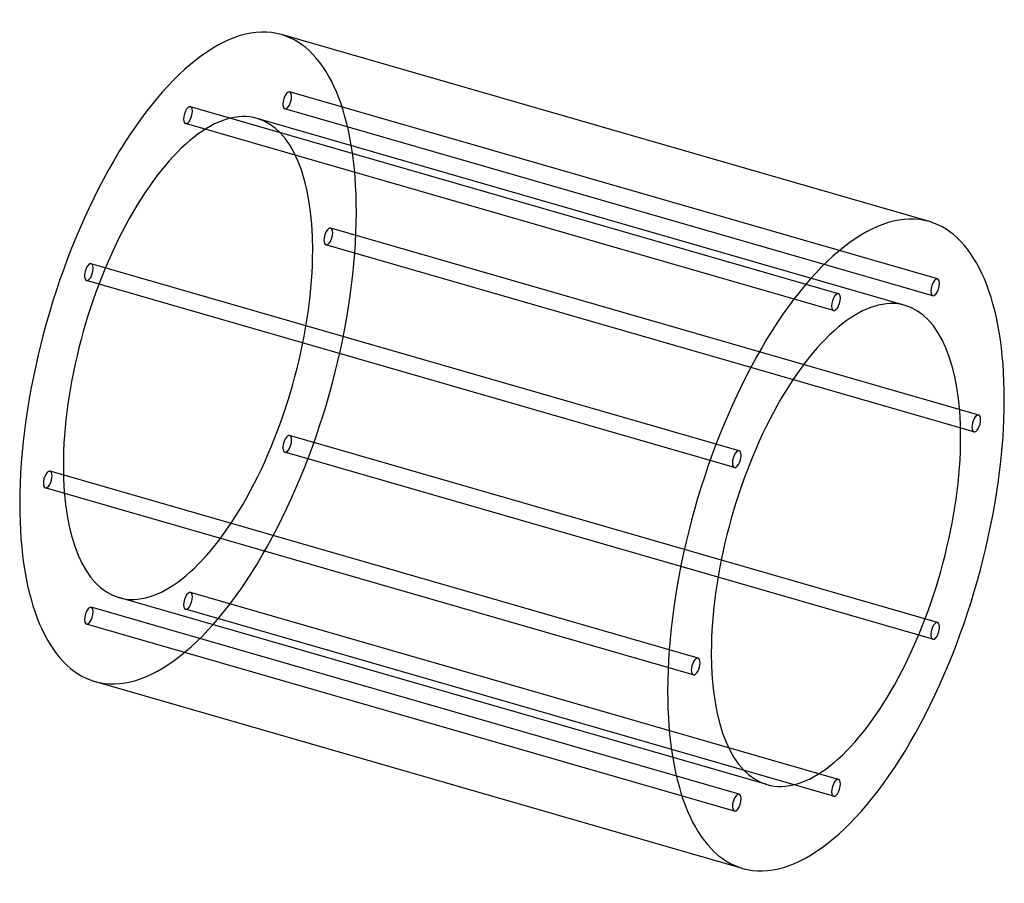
# Model space of a CAD drawing. Header units: millimetres. Extents: x -395 to 395, y -346 to 346.
import ezdxf

# ---------------------------------------------------------------- set-up
doc = ezdxf.new("R2010")
doc.units = ezdxf.units.MM
doc.layers.add('HIDDEN', color=7, linetype='Continuous')
doc.layers.add('THICK', color=7, linetype='Continuous')

msp = doc.modelspace()

# ---------------------------------------------------------------- linework, layer by layer
at = {"layer": 'HIDDEN'}
for p, q in [((341.3, 138.4), (-178.32, 288.4)), ((261.75, 126.58), (-257.87, 276.58)), ((337.42, 124.95), (-182.2, 274.95)), ((257.87, 113.13), (-261.75, 263.13)), ((315.28, 117.15), (-204.34, 267.15)), ((374.25, 29.15), (-145.37, 179.15)), ((370.37, 15.7), (-149.25, 165.7)), ((182.2, 0.62), (-337.42, 150.62)), ((178.32, -12.83), (-341.3, 137.17)), ((341.3, -137.17), (-178.32, 12.83)), ((337.42, -150.62), (-182.2, -0.62)), ((149.25, -165.7), (-370.37, -15.7)), ((145.37, -179.15), (-374.25, -29.15)), ((204.34, -267.15), (-315.28, -117.15)), ((261.75, -263.13), (-257.87, -113.13)), ((182.2, -274.95), (-337.42, -124.95)), ((257.87, -276.58), (-261.75, -126.58)), ((178.32, -288.4), (-341.3, -138.4))]:
    msp.add_line(p, q, dxfattribs=at)
for centre, major_axis, start_param, end_param in [((-259.81, 75), (74.88, 259.41), -0.982794, 0), ((-180.26, 281.68), (-1.94, -6.73), -3.141586, -0.197396), ((-180.26, 281.68), (-1.94, -6.73), 0.000007, 2.944197), ((-180.26, 281.68), (-1.94, -6.73), 2.944197, 3.141599), ((-259.81, 269.86), (-1.94, -6.73), -3.141586, -2.55359), ((-259.81, 269.86), (-1.94, -6.73), 0.588003, 3.141599), ((-259.81, 75), (-55.47, -192.15), -3.141592, -0.982794), ((-259.81, 269.86), (-1.94, -6.73), -2.55359, 0.000007), ((-180.26, 281.68), (-1.94, -6.73), -0.197396, 0.000007), ((-259.81, 269.86), (-1.94, -6.73), 0.000007, 0.588003), ((-259.81, 75), (-55.47, -192.15), 2.158799, 3.141593), ((-259.81, 75), (74.88, 259.41), -3.141592, -0.982794), ((-147.31, 172.43), (-1.94, -6.73), -3.141586, -0.982794), ((-147.31, 172.43), (-1.94, -6.73), 0.000007, 2.158799), ((-147.31, 172.43), (-1.94, -6.73), 2.158799, 3.141599), ((-147.31, 172.43), (-1.94, -6.73), -0.982794, 0.000007), ((-259.81, 75), (-55.47, -192.15), 0, 2.158799), ((-339.36, 143.89), (-1.94, -6.73), -3.141586, -1.768192), ((-339.36, 143.89), (-1.94, -6.73), 1.373401, 3.141599), ((-339.36, 143.89), (-1.94, -6.73), -1.768192, 0.000007), ((-339.36, 143.89), (-1.94, -6.73), 0.000007, 1.373401), ((-180.26, 6.11), (-1.94, -6.73), -1.768192, 0.000007), ((-180.26, 6.11), (-1.94, -6.73), -3.141586, -1.768192), ((-180.26, 6.11), (-1.94, -6.73), 1.373401, 3.141599), ((-180.26, 6.11), (-1.94, -6.73), 0.000007, 1.373401), ((-372.31, -22.43), (-1.94, -6.73), -3.141586, -0.982794), ((-372.31, -22.43), (-1.94, -6.73), 2.158799, 3.141599), ((-259.81, 75), (-55.47, -192.15), -0.982794, 0), ((-372.31, -22.43), (-1.94, -6.73), 0.000007, 2.158799), ((-372.31, -22.43), (-1.94, -6.73), -0.982794, 0.000007), ((-259.81, -119.86), (-1.94, -6.73), -2.55359, 0.000007), ((-259.81, -119.86), (-1.94, -6.73), -3.141586, -2.55359), ((-259.81, -119.86), (-1.94, -6.73), 0.588003, 3.141599), ((-339.36, -131.68), (-1.94, -6.73), -3.141586, -0.197396), ((-339.36, -131.68), (-1.94, -6.73), 0.000007, 2.944197), ((-339.36, -131.68), (-1.94, -6.73), 2.944197, 3.141599), ((-259.81, -119.86), (-1.94, -6.73), 0.000007, 0.588003), ((-339.36, -131.68), (-1.94, -6.73), -0.197396, 0.000007)]:
    msp.add_ellipse(centre, major_axis=major_axis, ratio=0.433013, start_param=start_param, end_param=end_param, dxfattribs=at)
at = {"layer": 'THICK'}
for p, q in [((334.69, 184.41), (-184.92, 334.41)), ((184.92, -334.41), (-334.69, -184.41))]:
    msp.add_line(p, q, dxfattribs=at)
for centre, major_axis, start_param, end_param in [((-259.81, 75), (74.88, 259.41), 0, 2.158799), ((259.81, -75), (-74.88, -259.41), -3.141592, -0.982794), ((259.81, -75), (-74.88, -259.41), 2.158799, 3.141593), ((339.36, 131.68), (1.94, 6.73), 0.000007, 2.944197), ((339.36, 131.68), (1.94, 6.73), -3.141586, -0.197396), ((339.36, 131.68), (1.94, 6.73), -0.197396, 0.000007), ((259.81, 119.86), (1.94, 6.73), 0.000007, 0.588003), ((259.81, 119.86), (1.94, 6.73), -2.55359, 0.000007), ((259.81, -75), (55.47, 192.15), 0, 2.158799), ((259.81, 119.86), (1.94, 6.73), 0.588003, 3.141599), ((339.36, 131.68), (1.94, 6.73), 2.944197, 3.141599), ((259.81, 119.86), (1.94, 6.73), -3.141586, -2.55359), ((259.81, -75), (55.47, 192.15), -0.982794, 0), ((259.81, -75), (-74.88, -259.41), 0, 2.158799), ((372.31, 22.43), (1.94, 6.73), 0.000007, 2.158799), ((372.31, 22.43), (1.94, 6.73), -3.141586, -0.982794), ((372.31, 22.43), (1.94, 6.73), -0.982794, 0.000007), ((372.31, 22.43), (1.94, 6.73), 2.158799, 3.141599), ((259.81, -75), (55.47, 192.15), -3.141592, -0.982794), ((180.26, -6.11), (1.94, 6.73), 0.000007, 1.373401), ((180.26, -6.11), (1.94, 6.73), -1.768192, 0.000007), ((180.26, -6.11), (1.94, 6.73), 1.373401, 3.141599), ((180.26, -6.11), (1.94, 6.73), -3.141586, -1.768192), ((-259.81, 75), (74.88, 259.41), 2.158799, 3.141593), ((339.36, -143.89), (1.94, 6.73), 1.373401, 3.141599), ((339.36, -143.89), (1.94, 6.73), 0.000007, 1.373401), ((339.36, -143.89), (1.94, 6.73), -1.768192, 0.000007), ((339.36, -143.89), (1.94, 6.73), -3.141586, -1.768192), ((147.31, -172.43), (1.94, 6.73), 0.000007, 2.158799), ((147.31, -172.43), (1.94, 6.73), -0.982794, 0.000007), ((259.81, -75), (55.47, 192.15), 2.158799, 3.141593), ((147.31, -172.43), (1.94, 6.73), -3.141586, -0.982794), ((147.31, -172.43), (1.94, 6.73), 2.158799, 3.141599), ((259.81, -75), (-74.88, -259.41), -0.982794, 0), ((259.81, -269.86), (1.94, 6.73), 0.588003, 3.141599), ((259.81, -269.86), (1.94, 6.73), 0.000007, 0.588003), ((259.81, -269.86), (1.94, 6.73), -2.55359, 0.000007), ((180.26, -281.68), (1.94, 6.73), 0.000007, 2.944197), ((180.26, -281.68), (1.94, 6.73), -3.141586, -0.197396), ((180.26, -281.68), (1.94, 6.73), -0.197396, 0.000007), ((259.81, -269.86), (1.94, 6.73), -3.141586, -2.55359), ((180.26, -281.68), (1.94, 6.73), 2.944197, 3.141599)]:
    msp.add_ellipse(centre, major_axis=major_axis, ratio=0.433013, start_param=start_param, end_param=end_param, dxfattribs=at)

doc.saveas('drawing.dxf')
